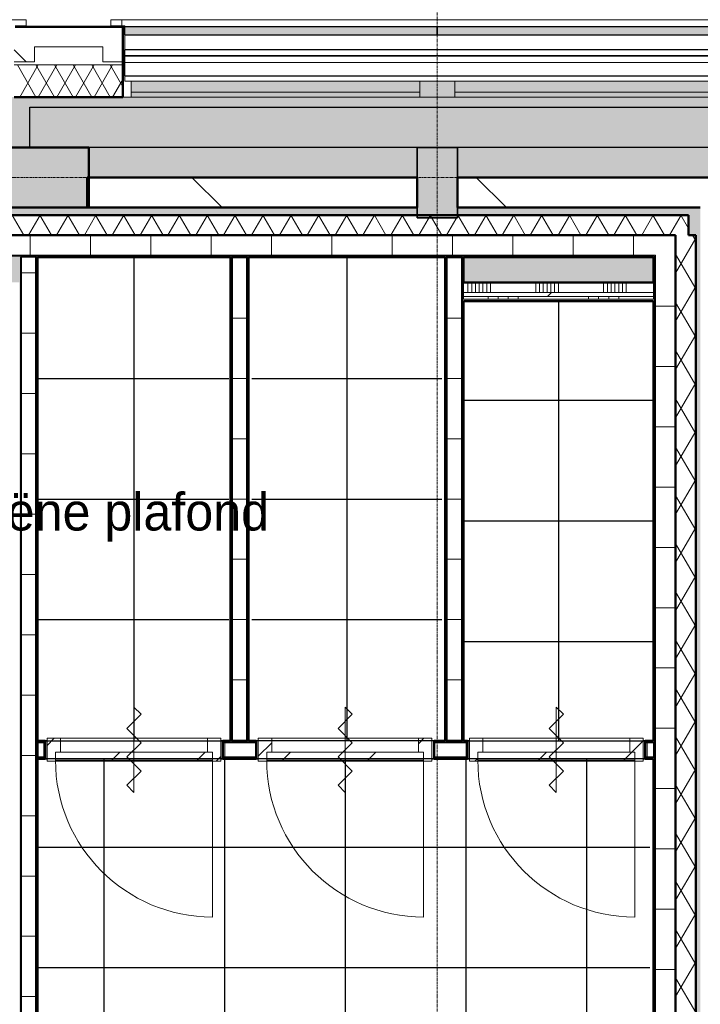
# Model space of a CAD drawing. Header units: millimetres. Extents: x -1224 to 86389, y -20577 to 46356.
# Tile 33 of 46: x 35440 to 38825, y 31715 to 36613. Entities that reach past the tile are written whole.
import ezdxf

# ---------------------------------------------------------------- set-up
doc = ezdxf.new("R2010")
doc.units = ezdxf.units.MM
doc.linetypes.add('stramien', pattern=[22.225, 12.7, -3.175, 3.175, -3.175])
for name, color, linetype, lineweight in [('A-CLNG-IDEN', 6, 'Continuous', 18), ('A-DETL-GENF', 3, 'Continuous', 18), ('A-DOOR', 1, 'Continuous', 25), ('A-FLOR-OTLN', 6, 'Continuous', 18), ('A-FLOR-PATT', 8, 'Continuous', 18), ('A-GENM', 6, 'Continuous', 18), ('A-GLAZ', 6, 'Continuous', 18), ('A-WALL', 2, 'Continuous', 25), ('A-WALL-PATT', 2, 'Continuous', 50), ('I-WALL', 2, 'Continuous', 25), ('S-COLS', 6, 'Continuous', 18), ('S-GRID', 1, 'Continuous', 18)]:
    doc.layers.add(name, color=color, linetype=linetype, lineweight=lineweight)
doc.layers.add('ATN Ecophon', color=5, linetype='Continuous')
doc.styles.add('Frutiger', font='txt', dxfattribs={"height": 186.571782})

msp = doc.modelspace()

# ---------------------------------------------------------------- hatches: boundary and pattern name
at = {"layer": 'A-DOOR', "lineweight": 18}
h = msp.add_hatch(dxfattribs=at)
h.set_pattern_fill('FP_74', color=256, angle=180, style=0, pattern_type=2)
h.set_pattern_definition([(45, (-0.0003, -0.0001), (-212.132, 212.132), [])])
h.paths.add_polyline_path([(35618.5, 32929.2), (36398.5, 32929.2), (36398.5, 32969.2), (35618.5, 32969.2), (35618.5, 32951)], flags=0)
h = msp.add_hatch(dxfattribs=at)
h.set_pattern_fill('FP_75', color=256, angle=180, style=0, pattern_type=2)
h.set_pattern_definition([(45, (-0.0003, -0.0001), (-212.132, 212.132), [])])
h.paths.add_polyline_path([(36693.5, 32929.2), (37448.5, 32929.2), (37448.5, 32969.2), (36668.5, 32969.2), (36668.5, 32929.2), (36692.8, 32929.2)], flags=0)
h = msp.add_hatch(dxfattribs=at)
h.set_pattern_fill('FP_73', color=256, angle=180, style=0, pattern_type=2)
h.set_pattern_definition([(45, (-0.0003, -0.0001), (-212.132, 212.132), [])])
h.paths.add_polyline_path([(38155.3, 32929.2), (38498.5, 32929.2), (38498.5, 32969.2), (37718.5, 32969.2), (37718.5, 32929.2), (37847.9, 32929.2)], flags=0)
at = {"layer": 'A-FLOR-PATT'}
h = msp.add_hatch(color=50, dxfattribs=at)
h.paths.add_polyline_path([(37121.1, 2428.2), (44750.9, 2428.2), (44750.9, 2478.2), (44603.8, 2478.2), (44603.8, 2678.2), (41432.8, 2678.2), (41432.8, 2478.2), (40932.8, 2478.2), (40932.8, 2678.2), (37366.6, 2678.2), (37366.6, 4883.2), (37216.6, 4883.2), (37216.6, 4875.6), (37121.1, 4875.6), (37121.1, 2678.2)], flags=0)
h.paths.add_polyline_path([(54420.8, 2428.2), (54420.8, 21008.2), (54370.8, 21008.2), (54370.8, 2478.2), (50245.7, 2478.2), (50245.7, 2428.2), (54136.2, 2428.2)], flags=0)
h.paths.add_polyline_path([(43687.1, 35978.2), (48290.8, 35978.2), (48290.8, 36178.2), (54186.6, 36178.2), (54186.6, 36228.2), (31920.8, 36228.2), (31920.8, 35978.2), (35490.8, 35978.2), (35490.8, 36178.2), (39553.8, 36178.2), (39553.8, 35978.2), (42770.8, 35978.2), (42770.8, 36178.2), (43270.8, 36178.2), (43270.8, 35978.2), (43379.8, 35978.2)], flags=0)
h = msp.add_hatch(color=50, dxfattribs=at)
h.paths.add_polyline_path([(52906.9, 2678.2), (53916.6, 2678.2), (53916.6, 2928.2), (54166.6, 2928.2), (54166.6, 2980.2), (52283.6, 2980.2), (52283.6, 2678.2), (52292.3, 2678.2)], flags=0)
h.paths.add_polyline_path([(50449.6, 2678.2), (52083.6, 2678.2), (52083.6, 2980.2), (50449.6, 2980.2), (50449.6, 2871.9)], flags=0)
h.paths.add_polyline_path([(50249.6, 2978.2), (50249.6, 2980.2), (43716.6, 2980.2), (43716.6, 2978.2), (47375, 2978.2)], flags=0)
h.paths.add_polyline_path([(42729.6, 8041.2), (43303.6, 8041.2), (43303.6, 8615.2), (42729.6, 8615.2), (42729.6, 8051.2)], flags=0)
h.paths.add_polyline_path([(48783.6, 8051.2), (48793.6, 8051.2), (48793.6, 8605.2), (48239.6, 8605.2), (48239.6, 8051.2), (48249.6, 8051.2)], flags=0)
h.paths.add_polyline_path([(48759.1, 8061.2), (48249.6, 8061.2), (48249.6, 8595.2), (48783.6, 8595.2), (48783.6, 8061.2), (48763.3, 8061.2)], flags=0)
h.paths.add_polyline_path([(42749.6, 8061.2), (42749.6, 8595.2), (43283.6, 8595.2), (43283.6, 8061.2)], flags=0)
h.paths.add_polyline_path([(43303.6, 13541.2), (43303.6, 14115.2), (42729.6, 14115.2), (42729.6, 13541.2), (43283.6, 13541.2)], flags=0)
h.paths.add_polyline_path([(48783.6, 13551.2), (48793.6, 13551.2), (48793.6, 14105.2), (48239.6, 14105.2), (48239.6, 13551.2), (48249.6, 13551.2)], flags=0)
h.paths.add_polyline_path([(48778.3, 13561.2), (48249.6, 13561.2), (48249.6, 14095.2), (48783.6, 14095.2), (48783.6, 13561.2)], flags=0)
h.paths.add_polyline_path([(43260.8, 13561.2), (42749.6, 13561.2), (42749.6, 14095.2), (43283.6, 14095.2), (43283.6, 13561.2)], flags=0)
h.paths.add_polyline_path([(54136.2, 17385.2), (54166.6, 17385.2), (54166.6, 17395.2), (53816.6, 17395.2), (53816.6, 17385.2)], flags=0)
h.paths.add_polyline_path([(43715.1, 17393.2), (43716.6, 17393.2), (43716.6, 17395.2), (37666.6, 17395.2), (37666.6, 17393.2), (43687.1, 17393.2)], flags=0)
h.paths.add_polyline_path([(53816.6, 17595.2), (54166.6, 17595.2), (54166.6, 17605.2), (53816.6, 17605.2)], flags=0)
h.paths.add_polyline_path([(43116.6, 17705.2), (43116.6, 17715.2), (42916.6, 17715.2), (42916.6, 17705.2), (43072.5, 17705.2)], flags=0)
h.paths.add_polyline_path([(41566.6, 17908.2), (41566.6, 19078.2), (41416.6, 19078.2), (41416.6, 17908.2), (41535.8, 17908.2)], flags=0)
h.paths.add_polyline_path([(48240.6, 19051.2), (48793.6, 19051.2), (48793.6, 19605.2), (48240.6, 19605.2), (48240.6, 19227.9)], flags=0)
h.paths.add_polyline_path([(48763.4, 19061.2), (48249.6, 19061.2), (48249.6, 19595.2), (48783.6, 19595.2), (48783.6, 19061.2)], flags=0)
h.paths.add_polyline_path([(54166.6, 19227.9), (54166.6, 19228.2), (54136.2, 19227.9)], flags=0)
h.paths.add_polyline_path([(31748.7, 19478.2), (31916.6, 19478.2), (31916.6, 19480.2), (18922, 19480.2), (18922, 19490.2), (15782, 19490.2), (15782, 19480.2), (4674.6, 19480.2), (4674.6, 19490.2), (4666.6, 19490.2), (4666.6, 19478.2), (31743.1, 19478.2)], flags=0)
h.paths.add_polyline_path([(41535.8, 19578.2), (41566.6, 19578.2), (41565.5, 20734.4), (41416.6, 20734.4), (41416.6, 19578.2)], flags=0)
h.paths.add_polyline_path([(43564.6, 20951.2), (43564.6, 21061.2), (43563.3, 21061.2), (43563.3, 20951.2)], flags=0)
h.paths.add_polyline_path([(31916.6, 21051.2), (31916.6, 23626.2), (31766.6, 23626.2), (31766.6, 23346.8), (31770.6, 23346.8), (31770.6, 21682.8), (31766.6, 21682.8), (31766.6, 21051.2)], flags=0)
h.paths.add_polyline_path([(31656.6, 21051.2), (31656.6, 23736.2), (31606.6, 23736.2), (31606.6, 21051.2)], flags=0)
h.paths.add_polyline_path([(53521.6, 21051.2), (54166.6, 21051.2), (54166.6, 21061.2), (53816.6, 21061.2), (53816.6, 21051.9), (52292.3, 21051.2)], flags=0)
h.paths.add_polyline_path([(35990.6, 21053.2), (35990.6, 21061.2), (32116.6, 21061.2), (32116.6, 21053.2), (35082, 21053.2)], flags=0)
h.paths.add_polyline_path([(36090.6, 21053.2), (36416.6, 21053.2), (36416.6, 21061.2), (36090.6, 21061.2)], flags=0)
h.paths.add_polyline_path([(46784.3, 21061.9), (46784.3, 21062.9), (46774.3, 21061.9)], flags=0)
h.paths.add_polyline_path([(54136.2, 21261.2), (54166.6, 21261.2), (54166.6, 21271.2), (53816.6, 21271.2), (53816.6, 21261.2)], flags=0)
h.paths.add_polyline_path([(54166.6, 22894.9), (54166.6, 22895.2), (54136.2, 22894.9)], flags=0)
h.paths.add_polyline_path([(31916.6, 23736.2), (31916.6, 23968.4), (31906.6, 23968.4), (31906.6, 23736.2), (31911.6, 23736.2)], flags=0)
h.paths.add_polyline_path([(32116.6, 23781.2), (32121.6, 23781.2), (32121.6, 23791.2), (32126.6, 23791.2), (32126.6, 24551.2), (32121.6, 24551.2), (32121.6, 24561.2), (32116.6, 24561.2), (32116.6, 23789.7)], flags=0)
h.paths.add_polyline_path([(48239.6, 24541.2), (48803.6, 24541.2), (48803.6, 24717.9), (48793.6, 24717.9), (48793.6, 24551.2), (48239.6, 24551.2), (48239.6, 24717.9), (48229.6, 24717.9), (48229.6, 24541.2)], flags=0)
h.paths.add_polyline_path([(32288.6, 24551.2), (32293.6, 24551.2), (32293.6, 25105.2), (32123.6, 25105.2), (32123.6, 26910.2), (32091.6, 26910.2), (32091.6, 25105.2), (31739.6, 25105.2), (31739.6, 25095.2), (32283.6, 25095.2), (32283.6, 24561.2), (32288.6, 24561.2)], flags=0)
h.paths.add_polyline_path([(31916.6, 24551.2), (31916.6, 24561.2), (31911.6, 24561.2), (31911.6, 24551.2)], flags=0)
h.paths.add_polyline_path([(31739.6, 24551.2), (31749.6, 24551.2), (31749.6, 24556.2), (31739.6, 24556.2)], flags=0)
h.paths.add_polyline_path([(26792.7, 24561.2), (26791.6, 24863), (26786.8, 24864.5), (26783.6, 24865.2), (26784.2, 24561.2)], flags=0)
h.paths.add_polyline_path([(21289.8, 24862.8), (21289.8, 24863.9), (21287.7, 24863.2)], flags=0)
h.paths.add_polyline_path([(21283.6, 24561.2), (21292.7, 24561.2), (21292.7, 24861.8), (21289.8, 24862.8), (21283.6, 24862.4), (21283.6, 24584.6)], flags=0)
h.paths.add_polyline_path([(15783.6, 24561.2), (15792.7, 24561.2), (15791.6, 24863), (15788, 24864.2), (15783.6, 24865.2), (15783.6, 24584.6)], flags=0)
h.paths.add_polyline_path([(10289.8, 24862.8), (10289.8, 24863.9), (10287.7, 24863.2)], flags=0)
h.paths.add_polyline_path([(10292.7, 24561.2), (10292.7, 24861.8), (10289.8, 24862.8), (10283.6, 24862.4), (10283.6, 24561.2)], flags=0)
h.paths.add_polyline_path([(54136.2, 24717.9), (54166.6, 24717.9), (54166.6, 24728.2), (53844.6, 24727.9), (53844.6, 24717.9)], flags=0)
h.paths.add_polyline_path([(21288.7, 24885.4), (21292.7, 24885.7), (21292.7, 25095.2), (21283.6, 25095.2), (21284.3, 24887.2), (21288.5, 24885.5)], flags=0)
h.paths.add_polyline_path([(10288.7, 24885.4), (10292.7, 24885.7), (10292.7, 25095.2), (10283.6, 25095.2), (10284.3, 24887.2), (10288.5, 24885.5)], flags=0)
h.paths.add_polyline_path([(26786.8, 24892.5), (26786, 24891.6), (26786.4, 24891.5)], flags=0)
h.paths.add_polyline_path([(26792.7, 24885.8), (26792.7, 25095.2), (26783.6, 25095.2), (26784.2, 24989), (26786.4, 24987.5), (26786.8, 24986.5), (26787.6, 24890.8), (26789.3, 24887.2), (26791.6, 24886.3)], flags=0)
h.paths.add_polyline_path([(15786.8, 24892.5), (15786, 24891.6), (15786.4, 24891.5)], flags=0)
h.paths.add_polyline_path([(15792.7, 24885.8), (15792.7, 25095.2), (15783.6, 25095.2), (15783.6, 24989.3), (15786.4, 24987.5), (15786.8, 24986.5), (15787.6, 24890.8), (15789.3, 24887.2)], flags=0)
h.paths.add_polyline_path([(53844.6, 24928.2), (54166.6, 24928.2), (54166.6, 24937.9), (53844.6, 24937.9)], flags=0)
h.paths.add_polyline_path([(48803.6, 24937.9), (48803.6, 25115.2), (48409.6, 25115.2), (48409.6, 25105.2), (48793.6, 25105.2), (48793.6, 24937.9)], flags=0)
h.paths.add_polyline_path([(48229.6, 24937.9), (48239.6, 24937.9), (48239.6, 25105.2), (48399.6, 25105.2), (48399.6, 25115.2), (48229.6, 25115.2), (48229.6, 25095.2)], flags=0)
h.paths.add_polyline_path([(54166.6, 26560.9), (54166.6, 26561.2), (54136.2, 26560.9)], flags=0)
h.paths.add_polyline_path([(32091.6, 27020.2), (34442.6, 27020.2), (34442.6, 27266.6), (34438.6, 27266.6), (34438.6, 28675.2), (34436.6, 28675.2), (34436.6, 27255.2), (34440.6, 27255.2), (34440.6, 27145.2), (34413.6, 27145.2), (34413.6, 27045.2), (32183.6, 27045.2), (32183.6, 30061.2), (31749.6, 30061.2), (31749.6, 30055.2), (31941.6, 30055.2), (31941.6, 30060.2), (32091.6, 30060.2), (32091.6, 27174.2)], flags=0)
h.paths.add_polyline_path([(36553.6, 27020.2), (38824.6, 27020.2), (38824.6, 35678.2), (37616.6, 35678.2), (37616.6, 35641.2), (38766.6, 35641.2), (38766.6, 35541.2), (38801.6, 35540.6), (38801.6, 27045.2), (36553.6, 27045.2), (36553.6, 27145.2), (36529.6, 27145.2), (36530.6, 27020.2)], flags=0)
h.paths.add_polyline_path([(44301.8, 27070.2), (44601.6, 27070.4), (44601.3, 27259.7), (43061.6, 27259.7), (43061.6, 27070.2), (43994.5, 27070.2)], flags=0)
h.paths.add_polyline_path([(42951.6, 27070.2), (42951.6, 27359.7), (42945.6, 27359.7), (42945.6, 27111.2), (38934.6, 27111.2), (38934.6, 27070.2), (42945.6, 27070.2)], flags=0)
h.paths.add_polyline_path([(34555.6, 28329.7), (34555.6, 28339.7), (34548.6, 28339.7), (34548.6, 28334.7), (34552.6, 28334.7), (34552.6, 28329.7)], flags=0)
h.paths.add_polyline_path([(36419.6, 28329.7), (36419.6, 28334.7), (36423.6, 28334.7), (36423.6, 28339.7), (36411.6, 28339.7), (36411.6, 28329.7)], flags=0)
h.paths.add_polyline_path([(54166.6, 28394.9), (54166.6, 28395.2), (54136.2, 28394.9)], flags=0)
h.paths.add_polyline_path([(36423.6, 28439.7), (36423.6, 28565.2), (36420.6, 28565.2), (36420.6, 28465.2), (34548.6, 28465.2), (34549.5, 28439.7), (36420.6, 28439.7)], flags=0)
h.paths.add_polyline_path([(22889.6, 29514.2), (22949.6, 29514.2), (22949.6, 30061.2), (22814.6, 30061.2), (22814.6, 30041.2), (22889.6, 30041.2), (22889.6, 29846)], flags=0)
h.paths.add_polyline_path([(48446.6, 30041.2), (48803.6, 30041.2), (48803.6, 30615.2), (48229.6, 30615.2), (48229.6, 30041.2), (48436.6, 30041.2)], flags=0)
h.paths.add_polyline_path([(37249.6, 30041.2), (37808.3, 30041.2), (37808.3, 30615.2), (37234.3, 30615.2), (37234.3, 30041.2)], flags=0)
h.paths.add_polyline_path([(19134.8, 30041.2), (19278.6, 30041.2), (19278.6, 30061.2), (19083.6, 30061.2), (19083.6, 30051.2), (19073.6, 30051.2), (19073.6, 30041.2), (19101, 30041.2)], flags=0)
h.paths.add_polyline_path([(21074.5, 30041.2), (21283.6, 30041.2), (21283.6, 30051.2), (20749.6, 30051.2), (20749.6, 30041.2), (20945, 30041.2)], flags=0)
h.paths.add_polyline_path([(48446.6, 30051.2), (48239.6, 30051.2), (48239.6, 30605.2), (48793.6, 30605.2), (48793.6, 30051.2), (48586.6, 30051.2)], flags=0)
h.paths.add_polyline_path([(37569.2, 30061.2), (37249.6, 30061.2), (37249.6, 30595.2), (37783.6, 30595.2), (37783.6, 30061.2), (37621.3, 30061.2)], flags=0)
h.paths.add_polyline_path([(26244.6, 30061.2), (26249.6, 30061.8), (26249.6, 30595.2), (26244.6, 30595.2), (26244.6, 30061.9)], flags=0)
h.paths.add_polyline_path([(15783.6, 30061.2), (15792.7, 30061.2), (15792.7, 30595.2), (15783.6, 30595.2), (15783.6, 30162.2)], flags=0)
h.paths.add_polyline_path([(10292.7, 30061.2), (10292.7, 30595.2), (10283.6, 30595.2), (10283.6, 30061.2)], flags=0)
h.paths.add_polyline_path([(22746.6, 30186.2), (22749.6, 30186.2), (22749.6, 30328.2), (22746.6, 30327.7)], flags=0)
h.paths.add_polyline_path([(19283.6, 30186.2), (19286.6, 30186.2), (19286.6, 30328.2), (19283.6, 30328.2), (19283.6, 30221.2)], flags=0)
h.paths.add_polyline_path([(32183.6, 30595.2), (32183.6, 35641.2), (37416.6, 35641.2), (37416.6, 35678.2), (32116.6, 35678.2), (32116.6, 30595.2)], flags=0)
h.paths.add_polyline_path([(31445.8, 31495.2), (31916.6, 31495.2), (31916.6, 31508.2), (26244.6, 31508.2), (26244.6, 31495.2), (31401.6, 31495.2)], flags=0)
h.paths.add_polyline_path([(24787.8, 31508.2), (24787.8, 31508.7), (24783.6, 31508.2)], flags=0)
h.paths.add_polyline_path([(54166.6, 33894.9), (54166.6, 33895.2), (54136.2, 33894.9)], flags=0)
h.paths.add_polyline_path([(38155.3, 35306.2), (38591.6, 35306.2), (38591.6, 35431.2), (37646.6, 35431.2), (37646.8, 35306.2)], flags=0)
h.paths.add_polyline_path([(35082, 35306.2), (35438.6, 35306.2), (35438.6, 35431.2), (34478.6, 35431.2), (34478.8, 35306.2)], flags=0)
h.paths.add_polyline_path([(17449.6, 35628.2), (17449.6, 35978.2), (17249.6, 35978.2), (17249.6, 35628.2), (17257.1, 35628.2)], flags=0)
h.paths.add_polyline_path([(42457.8, 35668.2), (48436.6, 35668.2), (48436.6, 35678.2), (41376.6, 35678.2), (41376.6, 35668.2), (41843.2, 35668.2)], flags=0)
h.paths.add_polyline_path([(4671.6, 35673.2), (4676.6, 35673.2), (4676.6, 35678.2), (4666.6, 35677.2), (4666.6, 35673.2), (4671, 35673.2)], flags=0)
h.paths.add_polyline_path([(53916.3, 35728.2), (53916.6, 35728.2), (53916.3, 35938.9)], flags=0)
h.paths.add_polyline_path([(38924.6, 35828.2), (39249.6, 35828.2), (39249.6, 35978.2), (37616.6, 35978.2), (37616.6, 35828.2), (38824.6, 35828.2)], flags=0)
h.paths.add_polyline_path([(36311.3, 35828.2), (37416.6, 35828.2), (37416.6, 35978.2), (35783.6, 35978.2), (35783.6, 35828.2)], flags=0)
h.paths.add_polyline_path([(18793.7, 35968.2), (19083.6, 35968.2), (19083.6, 35978.2), (17459.6, 35978.2), (17459.6, 35968.2), (18486.4, 35968.2)], flags=0)
at = {"layer": 'A-GENM'}
h = msp.add_hatch(dxfattribs=at)
h.set_pattern_fill('FP_33', color=256, style=0, pattern_type=2)
h.set_pattern_definition([(45, (0.0004, -0.0001), (-91.92388, 91.92388), [])])
h.paths.add_polyline_path([(35576.5, 32924.2), (35618.5, 32924.2), (35618.5, 32969.2), (35643.5, 32969.2), (35643.5, 33038.2), (35576.5, 33038.2), (35576.5, 32951)], flags=0)
h.paths.add_polyline_path([(36398.5, 32924.2), (36440.5, 32924.2), (36440.5, 33038.2), (36373.5, 33038.2), (36373.5, 32969.2), (36398.5, 32969.2)], flags=0)
h = msp.add_hatch(dxfattribs=at)
h.set_pattern_fill('FP_32', color=256, style=0, pattern_type=2)
h.set_pattern_definition([(45, (0.0004, -0.0001), (-91.92388, 91.92388), [])])
h.paths.add_polyline_path([(36626.5, 32924.2), (36668.5, 32924.2), (36668.5, 32969.2), (36693.5, 32969.2), (36693.5, 33038.2), (36626.5, 33038.2)], flags=0)
h.paths.add_polyline_path([(37490.5, 32924.2), (37490.5, 33038.2), (37423.5, 33038.2), (37423.5, 32969.2), (37448.5, 32969.2), (37448.5, 32924.2)], flags=0)
h = msp.add_hatch(dxfattribs=at)
h.set_pattern_fill('FP_46', color=256, style=0, pattern_type=2)
h.set_pattern_definition([(45, (0.0004, -0.0001), (-91.92388, 91.92388), [])])
h.paths.add_polyline_path([(37676.5, 32924.2), (37718.5, 32924.2), (37718.5, 32969.2), (37743.5, 32969.2), (37743.5, 33038.2), (37676.5, 33038.2)], flags=0)
h.paths.add_polyline_path([(38540.5, 32924.2), (38540.5, 33038.2), (38473.5, 33038.2), (38473.5, 32969.2), (38498.5, 32969.2), (38498.5, 32924.2)], flags=0)
at = {"layer": 'A-GLAZ', "lineweight": 25}
h = msp.add_hatch(color=256, dxfattribs=at)
h.paths.add_polyline_path([(39077.2, 36538.2), (39084.9, 36538.2), (39084.9, 36578.2), (37518.1, 36578.2), (37518.1, 36538.2), (38769.9, 36538.2)], flags=0)
h.paths.add_polyline_path([(37515.1, 36538.2), (37515.1, 36578.2), (35963.3, 36578.2), (35963.3, 36538.2), (36311.3, 36538.2)], flags=0)
at = {"layer": 'A-GLAZ'}
h = msp.add_hatch(dxfattribs=at)
h.set_pattern_fill('FP_190', color=256, angle=180, style=0, pattern_type=2)
h.set_pattern_definition([(360, (0.0004, -0.0001), (2e-14, 100), [])])
h.paths.add_polyline_path([(39069.9, 36333.2), (39069.9, 36433.2), (35963.3, 36433.2), (35963.3, 36333.2), (38769.9, 36333.2)], flags=0)
at = {"layer": 'A-GLAZ', "lineweight": 25}
for points in [[(35995.3, 36253.1), (37429.3, 36253.1), (37429.3, 36308.2), (35995.3, 36308.2)], [(37540.6, 36228.2), (37603.9, 36228.2), (37603.9, 36308.2), (37429.3, 36308.2), (37429.3, 36228.2)], [(37603.9, 36253.1), (39037.9, 36253.1), (39037.9, 36308.2), (37603.9, 36308.2)], [(35995.3, 36228.2), (37429.3, 36228.2), (37429.3, 36253.1), (35995.3, 36253.1)], [(38155.3, 36228.2), (39037.9, 36228.2), (39037.9, 36253.1), (37603.9, 36253.1), (37603.9, 36228.2)]]:
    msp.add_hatch(color=256, dxfattribs=at).paths.add_polyline_path(points, flags=0)
at = {"layer": 'A-WALL-PATT', "lineweight": 25}
for color, points in [(9, [(39553.8, 35978.2), (39553.8, 36178.2), (35490.8, 36178.2), (35490.8, 35978.2), (39384.6, 35978.2)]), (7, [(35696.6, 35678.2), (35783.6, 35678.2), (35783.6, 35978.2), (31916.6, 35978.2), (31916.6, 35678.2), (35082, 35678.2)]), (256, [(35443.6, 28675.2), (35443.6, 35431.2), (35438.6, 35431.2), (35438.6, 28675.2)]), (256, [(36493.6, 33026.2), (36493.6, 35431.2), (36488.6, 35431.2), (36488.6, 33026.2)]), (256, [(37561.6, 33026.2), (37561.6, 35431.2), (37556.6, 35431.2), (37556.6, 33026.2)]), (256, [(37646.6, 35213.7), (38591.6, 35213.7), (38591.6, 35223.7), (37646.6, 35223.7)])]:
    msp.add_hatch(color=color, dxfattribs=at).paths.add_polyline_path(points, flags=0)
at = {"layer": 'A-WALL-PATT', "lineweight": 5}
for points in [[(38596.6, 35431.2), (38596.6, 35436.2), (32283.6, 35436.2), (32283.6, 35431.2), (38591.6, 35431.2)], [(35523.6, 28675.2), (35528.6, 28675.2), (35528.6, 35431.2), (35523.6, 35431.2), (35523.6, 29963)], [(36578.6, 33026.2), (36578.6, 35431.2), (36573.6, 35431.2), (36573.6, 33026.2)], [(37646.6, 33026.2), (37646.6, 35431.2), (37641.6, 35431.2), (37641.6, 33026.2)]]:
    msp.add_hatch(color=256, dxfattribs=at).paths.add_polyline_path(points, flags=0)
at = {"layer": 'A-WALL-PATT', "lineweight": 25}
h = msp.add_hatch(color=256, dxfattribs=at)
h.paths.add_polyline_path([(38596.6, 27145.2), (38596.6, 35431.2), (38591.6, 35431.2), (38591.6, 27145.2)], flags=0)
h.paths.add_polyline_path([(38596, 35142.2), (38596, 35142.2), (38596.4, 35341.4)], flags=0)
h = msp.add_hatch(color=256, dxfattribs=at)
h.paths.add_polyline_path([(36450.6, 33021.2), (36616.6, 33021.2), (36616.6, 33026.2), (36450.6, 33026.2)], flags=0)
h.paths.add_polyline_path([(35528.6, 33021.2), (35566.6, 33021.2), (35566.6, 33026.2), (35528.6, 33026.2)], flags=0)
h.paths.add_polyline_path([(37500.6, 33021.2), (37666.6, 33021.2), (37666.6, 33026.2), (37500.6, 33026.2)], flags=0)
h.paths.add_polyline_path([(38591.6, 33021.2), (38591.6, 33026.2), (38550.6, 33026.2), (38550.6, 33021.2)], flags=0)
at = {"layer": 'A-WALL-PATT', "lineweight": 5}
h = msp.add_hatch(color=256, dxfattribs=at)
h.paths.add_polyline_path([(35566.6, 32936.2), (35566.6, 32941.2), (35528.6, 32941.2), (35528.6, 32936.2)], flags=0)
h.paths.add_polyline_path([(36450.6, 32936.2), (36616.6, 32936.2), (36616.6, 32941.2), (36450.6, 32941.2)], flags=0)
h.paths.add_polyline_path([(37540.6, 32936.2), (37666.6, 32936.2), (37666.6, 32941.2), (37500.6, 32941.2), (37500.6, 32936.2)], flags=0)
h.paths.add_polyline_path([(38591.6, 32936.2), (38591.6, 32941.2), (38550.6, 32941.2), (38550.6, 32936.2)], flags=0)
at = {"layer": 'S-COLS', "lineweight": 5}
msp.add_hatch(color=256, dxfattribs=at).paths.add_polyline_path([(37416.6, 35628.2), (37616.6, 35628.2), (37616.6, 35978.2), (37416.6, 35978.2)], flags=0)

# ---------------------------------------------------------------- linework, layer by layer
at = {"layer": 'A-DETL-GENF'}
for p, q in [((36008.6, 33193.3), (36008.6, 32769.1)), ((36044, 33158), (36008.6, 33193.3)), ((37058.6, 33193.3), (37058.6, 32769.1)), ((37094, 33158), (37058.6, 33193.3)), ((38108.6, 33193.3), (38108.6, 32769.1)), ((38144, 33158), (38108.6, 33193.3)), ((35973.2, 33087.3), (36044, 33158)), ((37023.2, 33087.3), (37094, 33158)), ((38073.2, 33087.3), (38144, 33158)), ((36044, 33016.6), (35973.2, 33087.3)), ((37094, 33016.6), (37023.2, 33087.3)), ((38144, 33016.6), (38073.2, 33087.3)), ((35973.2, 32945.8), (36044, 33016.6)), ((37023.2, 32945.8), (37094, 33016.6)), ((38073.2, 32945.8), (38144, 33016.6)), ((36044, 32875.1), (35973.2, 32945.8)), ((37094, 32875.1), (37023.2, 32945.8)), ((38144, 32875.1), (38073.2, 32945.8)), ((35973.2, 32804.4), (36044, 32875.1)), ((37023.2, 32804.4), (37094, 32875.1)), ((38073.2, 32804.4), (38144, 32875.1)), ((36008.6, 32769.1), (35973.2, 32804.4)), ((37058.6, 32769.1), (37023.2, 32804.4)), ((38108.6, 32769.1), (38073.2, 32804.4))]:
    msp.add_line(p, q, dxfattribs=at)
at = {"layer": 'A-DOOR', "lineweight": 18}
for p, q in [((35576.5, 33038.2), (35576.5, 32924.2)), ((35643.5, 33038.2), (35576.5, 33038.2)), ((35643.5, 32969.2), (35643.5, 33038.2)), ((35643.5, 33038.2), (36373.5, 33038.2)), ((36373.5, 33038.2), (36373.5, 32969.2)), ((36440.5, 33038.2), (36373.5, 33038.2)), ((36440.5, 32924.2), (36440.5, 33038.2)), ((36626.5, 33038.2), (36626.5, 32924.2)), ((36693.5, 33038.2), (36626.5, 33038.2)), ((36693.5, 32969.2), (36693.5, 33038.2)), ((36693.5, 33038.2), (37423.5, 33038.2)), ((37423.5, 33038.2), (37423.5, 32969.2)), ((37490.5, 33038.2), (37423.5, 33038.2)), ((37490.5, 32924.2), (37490.5, 33038.2)), ((37676.5, 33038.2), (37676.5, 32924.2)), ((37743.5, 33038.2), (37676.5, 33038.2)), ((37743.5, 32969.2), (37743.5, 33038.2)), ((37743.5, 33038.2), (38473.5, 33038.2)), ((38473.5, 33038.2), (38473.5, 32969.2)), ((38540.5, 33038.2), (38473.5, 33038.2)), ((38540.5, 32924.2), (38540.5, 33038.2)), ((35618.5, 32924.2), (35618.5, 32969.2)), ((35618.5, 32969.2), (35643.5, 32969.2)), ((35643.5, 32969.2), (36373.5, 32969.2)), ((36373.5, 32969.2), (36398.5, 32969.2)), ((36398.5, 32969.2), (36398.5, 32924.2)), ((36668.5, 32924.2), (36668.5, 32969.2)), ((36668.5, 32969.2), (36693.5, 32969.2)), ((36693.5, 32969.2), (37423.5, 32969.2)), ((37423.5, 32969.2), (37448.5, 32969.2)), ((37448.5, 32969.2), (37448.5, 32924.2)), ((37718.5, 32924.2), (37718.5, 32969.2)), ((37718.5, 32969.2), (37743.5, 32969.2)), ((37743.5, 32969.2), (38473.5, 32969.2)), ((38473.5, 32969.2), (38498.5, 32969.2)), ((38498.5, 32969.2), (38498.5, 32924.2)), ((35576.5, 32924.2), (35618.5, 32924.2)), ((36398.5, 32929.2), (35618.5, 32929.2)), ((36398.5, 32924.2), (35618.5, 32924.2)), ((36398.5, 32924.2), (36440.5, 32924.2)), ((36626.5, 32924.2), (36668.5, 32924.2)), ((37448.5, 32929.2), (36668.5, 32929.2)), ((37448.5, 32924.2), (36668.5, 32924.2)), ((37448.5, 32924.2), (37490.5, 32924.2)), ((37676.5, 32924.2), (37718.5, 32924.2)), ((38498.5, 32929.2), (37718.5, 32929.2)), ((38498.5, 32924.2), (37718.5, 32924.2)), ((38498.5, 32924.2), (38540.5, 32924.2))]:
    msp.add_line(p, q, dxfattribs=at)
at = {"layer": 'A-FLOR-OTLN', "color": 210, "lineweight": 5}
msp.add_line((35953.3, 36228.2), (39079.9, 36228.2), dxfattribs=at)
at = {"layer": 'A-GENM'}
for p, q in [((36398.5, 32929.2), (36398.5, 32149.2)), ((37448.5, 32929.2), (37448.5, 32149.2)), ((38498.5, 32929.2), (38498.5, 32149.2))]:
    msp.add_line(p, q, dxfattribs=at)
for centre in [(36398.5, 32929.2), (37448.5, 32929.2), (38498.5, 32929.2)]:
    msp.add_arc(centre, 780, 180, 270, dxfattribs=at)
at = {"layer": 'A-GLAZ'}
for p, q in [((34060.1, 36613.3), (35473.1, 36613.3)), ((35473.1, 36583.3), (35473.1, 36613.3)), ((35893.4, 36613.3), (35893.4, 36583.3)), ((35893.4, 36613.3), (37306.4, 36613.3)), ((35948.3, 36613.2), (35948.3, 36583.2)), ((39084.9, 36613.2), (35948.3, 36613.2)), ((35473.1, 36583.3), (35418.3, 36583.3)), ((35455.1, 36583.3), (35455.1, 36578.2)), ((35473.1, 36583.3), (35473.1, 36583.3)), ((35893.4, 36583.3), (35893.4, 36583.3)), ((35948.3, 36583.3), (35893.4, 36583.3)), ((35911.4, 36578.2), (35911.4, 36583.3)), ((35963.3, 36583.2), (35948.3, 36583.2)), ((35963.3, 36578.2), (35963.3, 36583.2)), ((37515.1, 36578.2), (37518.1, 36578.2)), ((35963.3, 36463.2), (35963.3, 36538.2)), ((35963.3, 36308.2), (35963.3, 36333.2)), ((39069.9, 36308.2), (35963.3, 36308.2)), ((35963.3, 36308.1), (35995.3, 36308.1)), ((35995.3, 36253.1), (35995.3, 36308.2)), ((37429.3, 36228.2), (37429.3, 36308.2)), ((37429.3, 36253.1), (37429.3, 36308.2)), ((37603.9, 36308.2), (37603.9, 36228.2)), ((37603.9, 36308.2), (37603.9, 36253.1)), ((37429.3, 36253.1), (35995.3, 36253.1)), ((35995.3, 36228.2), (35995.3, 36253.1)), ((35995.3, 36253.1), (37429.3, 36253.1)), ((37429.3, 36228.2), (37429.3, 36253.1)), ((37603.9, 36253.1), (37603.9, 36228.2)), ((39037.9, 36253.1), (37603.9, 36253.1)), ((37603.9, 36253.1), (39037.9, 36253.1))]:
    msp.add_line(p, q, dxfattribs=at)
at = {"layer": 'A-GLAZ', "lineweight": 25}
for p, q in [((37515.1, 36578.2), (35963.3, 36578.2)), ((35963.3, 36538.2), (35963.3, 36578.2)), ((37515.1, 36578.2), (37515.1, 36538.2)), ((39084.9, 36578.2), (37518.1, 36578.2)), ((37518.1, 36538.2), (37518.1, 36578.2)), ((35963.3, 36538.2), (37515.1, 36538.2)), ((37518.1, 36538.2), (39084.9, 36538.2)), ((39069.9, 36463.2), (35963.3, 36463.2)), ((35963.3, 36433.2), (35963.3, 36463.2)), ((39069.9, 36433.2), (35963.3, 36433.2)), ((35963.3, 36333.2), (35963.3, 36433.2)), ((35963.3, 36433.2), (39069.9, 36433.2)), ((35963.3, 36333.2), (39069.9, 36333.2))]:
    msp.add_line(p, q, dxfattribs=at)
at = {"layer": 'A-WALL', "lineweight": 50}
for p, q in [((35418.3, 36578.2), (35953.3, 36578.2)), ((35953.3, 36578.2), (35953.3, 36228.2)), ((35953.3, 36228.2), (35413.3, 36228.2)), ((32183.6, 35641.2), (38766.6, 35641.2)), ((38766.6, 35641.2), (38766.6, 35541.2)), ((38701.6, 35541.2), (32283.6, 35541.2)), ((38701.6, 27145.2), (38701.6, 35541.2)), ((38766.6, 35541.2), (38801.6, 35541.2)), ((38801.6, 35541.2), (38801.6, 27045.2))]:
    msp.add_line(p, q, dxfattribs=at)
at = {"layer": 'A-WALL'}
msp.add_line((35963.3, 36578.2), (35953.3, 36578.2), dxfattribs=at)
at = {"layer": 'A-WALL', "lineweight": 18}
for p, q in [((35513.3, 36403.2), (35513.3, 36478.2)), ((35513.3, 36478.2), (35853.3, 36478.2)), ((35853.3, 36478.2), (35853.3, 36403.2)), ((35513.3, 36403.2), (35413.3, 36403.2)), ((35953.3, 36403.2), (35853.3, 36403.2)), ((35413.3, 36388.2), (35953.3, 36388.2))]:
    msp.add_line(p, q, dxfattribs=at)
at = {"layer": 'A-WALL', "color": 7}
for p, q in [((35490.8, 36178.2), (39553.8, 36178.2)), ((35490.8, 35978.2), (35490.8, 36178.2)), ((39553.8, 35978.2), (35490.8, 35978.2))]:
    msp.add_line(p, q, dxfattribs=at)
at = {"layer": 'A-WALL', "color": 90, "lineweight": 50}
for p, q in [((31916.6, 35978.2), (35783.6, 35978.2)), ((35783.6, 35978.2), (35783.6, 35678.2)), ((35783.6, 35678.2), (32116.6, 35678.2))]:
    msp.add_line(p, q, dxfattribs=at)
at = {"layer": 'A-WALL-PATT', "lineweight": 18}
for p, q in [((35413.3, 36463.1), (35473.2, 36403.2)), ((35428.8, 36388.2), (35521.2, 36228.2)), ((35532.8, 36388.2), (35440.4, 36228.2)), ((35521.2, 36388.2), (35613.6, 36228.2)), ((35625.2, 36388.2), (35532.8, 36228.2)), ((35613.6, 36388.2), (35706, 36228.2)), ((35717.5, 36388.2), (35625.2, 36228.2)), ((35706, 36388.2), (35798.3, 36228.2)), ((35809.9, 36388.2), (35717.5, 36228.2)), ((35798.3, 36388.2), (35890.7, 36228.2)), ((35902.3, 36388.2), (35809.9, 36228.2)), ((35890.7, 36388.2), (35953.3, 36279.9)), ((35953.3, 36316.5), (35902.3, 36228.2)), ((36296.7, 35828.2), (36446.7, 35678.2)), ((37710.9, 35828.2), (37860.9, 35678.2)), ((35402.4, 35641.2), (35460.2, 35541.2)), ((35542.4, 35641.2), (35484.6, 35541.2)), ((35541, 35641.2), (35598.7, 35541.2)), ((35680.9, 35641.2), (35623.2, 35541.2)), ((35679.6, 35641.2), (35737.3, 35541.2)), ((35819.5, 35641.2), (35761.8, 35541.2)), ((35818.1, 35641.2), (35875.9, 35541.2)), ((35958.1, 35641.2), (35900.3, 35541.2)), ((35956.7, 35641.2), (36014.4, 35541.2)), ((36096.6, 35641.2), (36038.9, 35541.2)), ((36095.2, 35641.2), (36153, 35541.2)), ((36235.2, 35641.2), (36177.5, 35541.2)), ((36233.8, 35641.2), (36291.5, 35541.2)), ((36373.8, 35641.2), (36316, 35541.2)), ((36372.4, 35641.2), (36430.1, 35541.2)), ((36512.3, 35641.2), (36454.6, 35541.2)), ((36510.9, 35641.2), (36568.7, 35541.2)), ((36650.9, 35641.2), (36593.2, 35541.2)), ((36649.5, 35641.2), (36707.2, 35541.2)), ((36789.5, 35641.2), (36731.7, 35541.2)), ((36788.1, 35641.2), (36845.8, 35541.2)), ((36928, 35641.2), (36870.3, 35541.2)), ((36926.6, 35641.2), (36984.4, 35541.2)), ((37066.6, 35641.2), (37008.8, 35541.2)), ((37065.2, 35641.2), (37122.9, 35541.2)), ((37205.1, 35641.2), (37147.4, 35541.2)), ((37203.8, 35641.2), (37261.5, 35541.2)), ((37343.7, 35641.2), (37286, 35541.2)), ((37342.3, 35641.2), (37400.1, 35541.2)), ((37482.3, 35641.2), (37424.5, 35541.2)), ((37480.9, 35641.2), (37538.6, 35541.2)), ((37620.8, 35641.2), (37563.1, 35541.2)), ((37619.4, 35641.2), (37677.2, 35541.2)), ((37759.4, 35641.2), (37701.7, 35541.2)), ((37758, 35641.2), (37815.7, 35541.2)), ((37898, 35641.2), (37840.2, 35541.2)), ((37896.6, 35641.2), (37954.3, 35541.2)), ((38036.5, 35641.2), (37978.8, 35541.2)), ((38035.1, 35641.2), (38092.9, 35541.2)), ((38175.1, 35641.2), (38117.4, 35541.2)), ((38173.7, 35641.2), (38231.4, 35541.2)), ((38313.7, 35641.2), (38255.9, 35541.2)), ((38312.3, 35641.2), (38370, 35541.2)), ((38452.2, 35641.2), (38394.5, 35541.2)), ((38450.8, 35641.2), (38508.6, 35541.2)), ((38590.8, 35641.2), (38533.1, 35541.2)), ((38589.4, 35641.2), (38647.1, 35541.2)), ((38729.4, 35641.2), (38671.6, 35541.2)), ((38728, 35641.2), (38766.6, 35574.3)), ((35492.6, 35441.2), (35492.6, 35540.9)), ((35792.6, 35441.2), (35792.6, 35540.9)), ((36092.6, 35441.2), (36092.6, 35540.9)), ((36392.6, 35441.2), (36392.6, 35541)), ((36692.6, 35441.2), (36692.6, 35541)), ((36992.6, 35441.2), (36992.6, 35541)), ((37292.6, 35441.2), (37292.6, 35541.1)), ((37592.6, 35441.2), (37592.6, 35541.1)), ((37892.6, 35441.2), (37892.6, 35541.1)), ((38192.6, 35441.2), (38192.6, 35541.2)), ((38492.6, 35441.2), (38492.6, 35541.2)), ((38801.6, 35526.3), (38701.6, 35353.1)), ((38785.8, 35541.1), (38801.6, 35513.7)), ((35769.8, 35441.2), (35766.9, 35436.2)), ((36121.8, 35441.2), (36120.5, 35438.9)), ((36568.6, 35428.7), (36498.6, 35428.7)), ((36943, 35441.2), (36940.1, 35436.2)), ((37177.6, 35441.2), (37174.7, 35436.2)), ((37636.6, 35428.7), (37566.6, 35428.7)), ((37675, 35440.6), (37674.6, 35441.2)), ((38585.4, 35441.2), (38582.6, 35436.2)), ((38701.6, 35446.9), (38801.6, 35273.7)), ((35448.6, 35353.2), (35518.6, 35353.2)), ((37669.1, 35256.2), (37669.1, 35306.2)), ((37687.8, 35256.2), (37687.8, 35306.2)), ((37706.6, 35256.2), (37706.6, 35306.2)), ((37725.3, 35256.2), (37725.3, 35306.2)), ((37744.1, 35256.2), (37744.1, 35306.2)), ((37762.8, 35256.2), (37762.8, 35306.2)), ((37781.6, 35256.2), (37781.6, 35306.2)), ((38006.6, 35256.2), (38006.6, 35306.2)), ((38025.3, 35256.2), (38025.3, 35306.2)), ((38044.1, 35256.2), (38044.1, 35306.2)), ((38062.8, 35256.2), (38062.8, 35306.2)), ((38081.6, 35256.2), (38081.6, 35306.2)), ((38100.3, 35256.2), (38100.3, 35306.2)), ((38119.1, 35256.2), (38119.1, 35306.2)), ((38344.1, 35256.2), (38344.1, 35306.2)), ((38362.8, 35256.2), (38362.8, 35306.2)), ((38381.6, 35256.2), (38381.6, 35306.2)), ((38400.3, 35256.2), (38400.3, 35306.2)), ((38419.1, 35256.2), (38419.1, 35306.2)), ((38437.8, 35256.2), (38437.8, 35306.2)), ((38456.6, 35256.2), (38456.6, 35306.2)), ((38801.6, 35286.3), (38701.6, 35113.1)), ((37769.1, 35223.7), (37769.1, 35236.2)), ((37819.1, 35223.7), (37819.1, 35236.2)), ((37869.1, 35223.7), (37869.1, 35236.2)), ((37919.1, 35223.7), (37919.1, 35236.2)), ((38064.6, 35236.2), (38084.6, 35256.2)), ((38269.1, 35223.7), (38269.1, 35236.2)), ((38319.1, 35223.7), (38319.1, 35236.2)), ((38369.1, 35223.7), (38369.1, 35236.2)), ((38419.1, 35223.7), (38419.1, 35236.2)), ((38601.6, 35188.2), (38701.6, 35188.2)), ((38701.6, 35206.9), (38801.6, 35033.7)), ((36568.6, 35128.7), (36498.6, 35128.7)), ((37636.6, 35128.7), (37566.6, 35128.7)), ((35448.6, 35053.2), (35518.6, 35053.2)), ((38601.6, 35062.8), (38601.4, 35062.4)), ((38801.6, 35046.3), (38701.6, 34873.1)), ((36493.6, 34950.4), (36498.6, 34950.4)), ((38701.6, 34966.9), (38801.6, 34793.7)), ((38601.6, 34888.2), (38701.6, 34888.2)), ((36568.6, 34828.7), (36498.6, 34828.7)), ((37636.6, 34828.7), (37566.6, 34828.7)), ((37641.6, 34822.4), (37636.6, 34813.7)), ((38801.6, 34806.3), (38701.6, 34633.1)), ((35448.6, 34753.2), (35518.6, 34753.2)), ((36493.6, 34747.2), (36498.6, 34747.2)), ((38701.6, 34726.9), (38801.6, 34553.7)), ((35448, 34624.2), (35443.6, 34631.9)), ((36493.9, 34641.4), (36493.6, 34642)), ((38601.6, 34588.2), (38701.6, 34588.2)), ((38801.6, 34566.3), (38701.6, 34393.1)), ((36568.6, 34528.7), (36498.6, 34528.7)), ((37636.6, 34528.7), (37566.6, 34528.7)), ((38701.6, 34486.9), (38801.6, 34313.7)), ((35448.6, 34453.2), (35518.6, 34453.2)), ((36493.6, 34442.4), (36498.6, 34442.4)), ((36498.6, 34430.1), (36493.6, 34438.8)), ((35523.6, 34405.1), (35518.6, 34396.5)), ((38801.6, 34326.3), (38701.6, 34153.1)), ((37566.6, 34286.1), (37561.6, 34277.4)), ((38601.6, 34250), (38597.7, 34243.3)), ((38601.6, 34288.2), (38701.6, 34288.2)), ((38701.6, 34246.9), (38801.6, 34073.7)), ((36568.6, 34228.7), (36498.6, 34228.7)), ((37636.6, 34228.7), (37566.6, 34228.7)), ((35448.6, 34153.2), (35518.6, 34153.2)), ((35523.6, 34086.9), (35518.6, 34095.5)), ((36498.6, 34061.9), (36493.6, 34053.2)), ((38801.6, 34086.3), (38701.6, 33913.1)), ((37566.6, 34002.7), (37563.9, 34007.4)), ((38701.6, 34006.9), (38801.6, 33833.7)), ((38601.6, 33988.2), (38701.6, 33988.2)), ((36568.6, 33928.7), (36498.6, 33928.7)), ((36573.6, 33893.8), (36568.8, 33902.1)), ((37636.6, 33928.7), (37566.6, 33928.7)), ((35448.6, 33868.8), (35443.6, 33860.2)), ((35448.6, 33853.2), (35518.6, 33853.2)), ((35523.6, 33883.7), (35522.9, 33884.9)), ((36495.5, 33853.3), (36493.6, 33850)), ((36493.6, 33832.8), (36498.6, 33832.8)), ((38801.6, 33846.3), (38701.6, 33673.1)), ((38701.6, 33766.9), (38801.6, 33593.7)), ((37566.6, 33676.5), (37561.8, 33668.2)), ((38601.6, 33688.2), (38701.6, 33688.2)), ((36493.6, 33629.6), (36498.6, 33629.6)), ((36568.6, 33628.7), (36498.6, 33628.7)), ((37636.6, 33628.7), (37566.6, 33628.7)), ((38801.6, 33606.3), (38701.6, 33433.1)), ((35523.6, 33592.3), (35518.6, 33583.7)), ((35448.6, 33553.2), (35518.6, 33553.2)), ((38701.6, 33526.9), (38801.6, 33353.7)), ((38601.6, 33429.2), (38599.8, 33432.3)), ((38601.6, 33388.2), (38701.6, 33388.2)), ((38801.6, 33366.3), (38701.6, 33193.1)), ((36493.6, 33324.8), (36498.6, 33324.8)), ((36568.6, 33328.7), (36498.6, 33328.7)), ((37636.6, 33328.7), (37566.6, 33328.7)), ((38701.6, 33286.9), (38801.6, 33113.7)), ((35448.6, 33253.2), (35518.6, 33253.2)), ((38801.6, 33126.3), (38701.6, 32953.1)), ((38601.6, 33088.2), (38701.6, 33088.2)), ((35446, 33051.4), (35443.6, 33047.4)), ((35560.1, 32946.2), (35560.1, 33016.2)), ((36460.1, 32946.2), (36460.1, 33016.2)), ((36484.4, 33021.2), (36481.5, 33016.2)), ((36568.6, 33028.7), (36498.6, 33028.7)), ((36576, 33020), (36609.5, 33020)), ((37500.6, 33020), (37523.9, 33020)), ((37636.6, 33028.7), (37566.6, 33028.7)), ((37660.1, 32946.2), (37660.1, 33016.2)), ((38560.1, 32946.2), (38560.1, 33016.2)), ((38701.6, 33046.9), (38801.6, 32873.7)), ((35448.6, 32953.2), (35518.6, 32953.2)), ((38801.6, 32886.3), (38701.6, 32713.1)), ((38601.6, 32819.6), (38596.6, 32828.3)), ((38601.6, 32788.2), (38701.6, 32788.2)), ((38701.6, 32806.9), (38801.6, 32633.7)), ((35448.6, 32653.2), (35518.6, 32653.2)), ((38801.6, 32646.3), (38701.6, 32473.1)), ((38701.6, 32566.9), (38801.6, 32393.7)), ((38601.6, 32488.2), (38701.6, 32488.2)), ((35445.4, 32393.6), (35443.6, 32396.7)), ((38801.6, 32406.3), (38701.6, 32233.1)), ((35448.6, 32353.2), (35518.6, 32353.2)), ((38701.6, 32326.9), (38801.6, 32153.7)), ((35448.6, 32184.8), (35443.6, 32193.5)), ((38601.6, 32188.2), (38701.6, 32188.2)), ((35523.6, 32169.9), (35518.6, 32161.3)), ((38801.6, 32166.3), (38701.6, 31993.1)), ((38701.6, 32086.9), (38801.6, 31913.7)), ((35448.6, 32053.2), (35518.6, 32053.2)), ((38601.6, 32014.8), (38600.4, 32012.7)), ((38601.6, 31888.2), (38701.6, 31888.2)), ((38801.6, 31926.3), (38701.6, 31753.1)), ((35523.4, 31852.1), (35518.6, 31860.3)), ((38701.6, 31846.9), (38801.6, 31673.7)), ((35448.6, 31753.2), (35518.6, 31753.2))]:
    msp.add_line(p, q, dxfattribs=at)
at = {"layer": 'ATN Ecophon'}
for points in [[(35528.6, 33026.2), (36488.6, 33026.2), (36488.6, 35431.2), (35528.6, 35431.2)], [(36578.6, 35431.2), (37556.6, 35431.2), (37556.6, 33026.2), (36578.6, 33026.2)], [(37646.6, 33026.2), (38591.6, 33026.2), (38591.6, 35213.7), (37646.6, 35213.7)], [(35528.6, 32936.2), (35528.6, 28675.2), (36533.6, 28675.2), (36533.6, 27255.2), (38591.6, 27255.2), (38591.6, 32936.2)]]:
    msp.add_lwpolyline(points, close=True, dxfattribs=at)
for points in [[(36008.6, 35431.2), (36008.6, 33026.2)], [(37067.6, 35431.2), (37067.6, 33026.2)], [(38119.1, 35213.7), (38119.1, 33026.2)], [(35536.1, 34828.7), (36481.1, 34828.7)], [(36595.1, 34828.7), (37540.1, 34828.7)], [(37639.1, 34720), (38599.1, 34720)], [(35536.1, 34228.7), (36481.1, 34228.7)], [(36595.1, 34228.7), (37540.1, 34228.7)], [(37639.1, 34120), (38599.1, 34120)], [(35536.1, 33628.7), (36481.1, 33628.7)], [(36595.1, 33628.7), (37540.1, 33628.7)], [(37639.1, 33520), (38599.1, 33520)], [(35860.1, 28675.2), (35860.1, 32936.2)], [(36460.1, 28675.2), (36460.1, 32936.2)], [(37060.1, 27255.2), (37060.1, 32936.2)], [(37660.1, 27255.2), (37660.1, 32936.2)], [(38260.1, 27255.2), (38260.1, 32936.2)], [(38573.6, 32495.7), (35528.6, 32495.7)], [(38573.6, 31895.7), (35528.6, 31895.7)]]:
    msp.add_lwpolyline(points, dxfattribs=at)
at = {"layer": 'I-WALL', "lineweight": 50}
for p, q in [((35776.6, 35678.2), (35776.6, 35828.2)), ((35776.6, 35828.2), (37416.6, 35828.2)), ((37416.6, 35828.2), (37416.6, 35678.2)), ((37616.6, 35678.2), (37616.6, 35828.2)), ((37616.6, 35828.2), (39256.6, 35828.2)), ((37416.6, 35678.2), (35776.6, 35678.2)), ((38824.6, 35678.2), (37616.6, 35678.2)), ((36488.6, 35431.2), (35528.6, 35431.2)), ((35528.6, 35431.2), (35528.6, 28675.2)), ((36488.6, 33026.2), (36488.6, 35431.2)), ((36578.6, 35431.2), (36578.6, 33026.2)), ((37556.6, 35431.2), (36578.6, 35431.2)), ((37556.6, 33026.2), (37556.6, 35431.2)), ((37646.6, 35431.2), (37646.6, 35306.2)), ((38591.6, 35431.2), (37646.6, 35431.2)), ((38591.6, 35306.2), (38591.6, 35431.2)), ((37646.6, 35306.2), (38591.6, 35306.2)), ((37646.6, 35213.7), (37646.6, 33026.2)), ((38591.6, 35213.7), (37646.6, 35213.7)), ((38591.6, 33026.2), (38591.6, 35213.7)), ((35528.6, 33026.2), (35566.6, 33026.2)), ((35566.6, 33026.2), (35566.6, 32936.2)), ((36450.6, 33026.2), (36488.6, 33026.2)), ((36450.6, 32936.2), (36450.6, 33026.2)), ((36578.6, 33026.2), (36616.6, 33026.2)), ((36616.6, 33026.2), (36616.6, 32936.2)), ((37500.6, 33026.2), (37556.6, 33026.2)), ((37500.6, 32936.2), (37500.6, 33026.2)), ((37646.6, 33026.2), (37666.6, 33026.2)), ((37666.6, 33026.2), (37666.6, 32936.2)), ((38550.6, 33026.2), (38591.6, 33026.2)), ((38550.6, 32936.2), (38550.6, 33026.2)), ((35566.6, 32936.2), (35528.6, 32936.2)), ((36616.6, 32936.2), (36450.6, 32936.2)), ((37666.6, 32936.2), (37500.6, 32936.2)), ((38591.6, 32936.2), (38550.6, 32936.2)), ((38591.6, 27255.2), (38591.6, 32936.2))]:
    msp.add_line(p, q, dxfattribs=at)
at = {"layer": 'I-WALL', "lineweight": 18}
for p, q in [((38601.6, 35441.2), (32283.6, 35441.2)), ((38596.6, 35436.2), (32283.6, 35436.2)), ((35443.6, 35431.2), (35443.6, 28675.2)), ((35443.6, 35431.2), (35523.6, 35431.2)), ((35448.6, 35431.2), (35448.6, 28675.2)), ((35518.6, 35431.2), (35518.6, 28675.2)), ((35523.6, 35431.2), (35523.6, 28675.2)), ((36493.6, 35431.2), (36493.6, 33026.2)), ((36493.6, 35431.2), (36573.6, 35431.2)), ((36498.6, 35431.2), (36498.6, 33026.2)), ((36568.6, 35431.2), (36568.6, 33026.2)), ((36573.6, 35431.2), (36573.6, 33026.2)), ((37561.6, 35431.2), (37561.6, 33026.2)), ((37561.6, 35431.2), (37641.6, 35431.2)), ((37566.6, 35431.2), (37566.6, 33026.2)), ((37636.6, 35431.2), (37636.6, 33026.2)), ((37641.6, 35431.2), (37641.6, 33026.2)), ((38596.6, 35436.2), (38596.6, 27145.2)), ((38601.6, 35441.2), (38601.6, 27145.2)), ((37646.6, 35223.7), (37646.6, 35306.2)), ((38591.6, 35306.2), (38591.6, 35223.7)), ((37646.6, 35256.2), (38591.6, 35256.2)), ((37646.6, 35236.2), (38591.6, 35236.2)), ((37646.6, 35223.7), (38591.6, 35223.7)), ((35566.6, 33021.2), (35528.6, 33021.2)), ((35566.6, 33016.2), (35528.6, 33016.2)), ((36616.6, 33021.2), (36450.6, 33021.2)), ((36616.6, 33016.2), (36450.6, 33016.2)), ((36573.6, 33026.2), (36493.6, 33026.2)), ((37666.6, 33021.2), (37500.6, 33021.2)), ((37666.6, 33016.2), (37500.6, 33016.2)), ((37641.6, 33026.2), (37561.6, 33026.2)), ((38591.6, 33021.2), (38550.6, 33021.2)), ((38591.6, 33016.2), (38550.6, 33016.2)), ((38591.6, 33021.2), (38591.6, 32941.2)), ((35566.6, 32946.2), (35528.6, 32946.2)), ((35566.6, 32941.2), (35528.6, 32941.2)), ((36616.6, 32946.2), (36450.6, 32946.2)), ((36616.6, 32941.2), (36450.6, 32941.2)), ((37666.6, 32946.2), (37500.6, 32946.2)), ((37666.6, 32941.2), (37500.6, 32941.2)), ((38591.6, 32946.2), (38550.6, 32946.2)), ((38591.6, 32941.2), (38550.6, 32941.2))]:
    msp.add_line(p, q, dxfattribs=at)
at = {"layer": 'I-WALL'}
for p, q in [((35576.5, 33026.2), (35566.6, 33026.2)), ((36450.6, 33026.2), (36440.5, 33026.2)), ((36626.5, 33026.2), (36616.6, 33026.2)), ((37500.6, 33026.2), (37490.5, 33026.2)), ((37676.5, 33026.2), (37666.6, 33026.2)), ((38550.6, 33026.2), (38540.5, 33026.2)), ((35566.6, 32936.2), (35576.5, 32936.2)), ((36440.5, 32936.2), (36450.6, 32936.2)), ((36616.6, 32936.2), (36626.5, 32936.2)), ((37490.5, 32936.2), (37500.6, 32936.2)), ((37666.6, 32936.2), (37676.5, 32936.2)), ((38540.5, 32936.2), (38550.6, 32936.2))]:
    msp.add_line(p, q, dxfattribs=at)
at = {"layer": 'S-COLS', "color": 250, "lineweight": 35}
for p, q in [((37416.6, 35628.2), (37416.6, 35978.2)), ((37416.6, 35978.2), (37616.6, 35978.2)), ((37616.6, 35978.2), (37616.6, 35628.2)), ((37616.6, 35628.2), (37416.6, 35628.2))]:
    msp.add_line(p, q, dxfattribs=at)
at = {"layer": 'S-GRID', "linetype": 'stramien'}
for p, q in [((37516.6, 41627.6), (37516.6, -3246.7)), ((-1224, 35828.2), (64124.1, 35828.2))]:
    msp.add_line(p, q, dxfattribs=at)

# ---------------------------------------------------------------- texts
at = {"layer": 'A-CLNG-IDEN', "style": 'Frutiger'}
msp.add_text('Ecophon Hygiëne plafond', height=186.572, dxfattribs=at).set_placement((33822.7, 34072.1))

doc.saveas('drawing.dxf')
